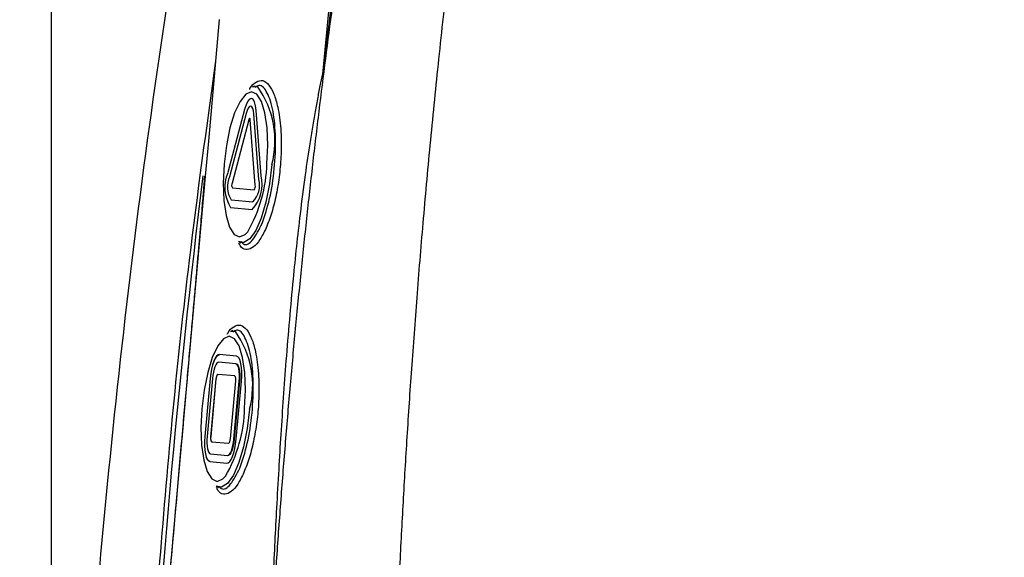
# Model space of a CAD drawing. Header units: millimetres. Extents: x 0 to 768, y 0 to 594.
# Tile 37 of 145: x 277 to 309, y 183 to 200. Entities that reach past the tile are written whole.
import ezdxf

# ---------------------------------------------------------------- set-up
doc = ezdxf.new("R2010")
doc.units = ezdxf.units.MM
doc.header["$LTSCALE"] = 2.75
doc.layers.add('DIMENSIONS', color=140, linetype='Continuous', lineweight=25)
doc.styles.add('SLDTEXTSTYLE0', font='TXT', dxfattribs={"width": 0.7})
doc.dimstyles.new('SLDDIMSTYLE2', dxfattribs={"dimtxt": 5.934521, "dimasz": 9.0805, "dimexe": 0, "dimexo": 0.0625, "dimgap": 1.48363, "dimtad": 0, "dimtih": 1, "dimtoh": 1, "dimdec": 1, "dimrnd": 1e-09, "dimzin": 12, "dimdsep": 46, "dimtxsty": 'SLDTEXTSTYLE0', "dimsah": 1, "dimcen": 0.09, "dimadec": 0, "dimazin": 3, "dimtfac": 1, "dimtdec": 1, "dimtofl": 0, "dimtmove": 0, "dimatfit": 3, "dimfxl": 0, "dimfrac": 2, "dimtolj": 1, "dimtzin": 12, "dimarcsym": 0})
doc.dimstyles.new('SLDDIMSTYLE7', dxfattribs={"dimtxt": 5.934521, "dimasz": 9.0805, "dimexe": 0, "dimexo": 0.0625, "dimgap": 1.48363, "dimtad": 0, "dimtih": 1, "dimtoh": 1, "dimdec": 1, "dimrnd": 1e-09, "dimzin": 12, "dimdsep": 46, "dimtxsty": 'SLDTEXTSTYLE0', "dimsah": 1, "dimcen": 0.09, "dimadec": 0, "dimazin": 3, "dimtfac": 1, "dimtdec": 1, "dimtmove": 0, "dimatfit": 0, "dimfxl": 0, "dimfrac": 2, "dimtolj": 1, "dimtzin": 12, "dimarcsym": 0})

# ---------------------------------------------------------------- blocks, each defined once
blk = doc.blocks.new('_D_14')
at = {"layer": 'DIMENSIONS'}
for p, q in [((278.138, 165.187), (278.138, 327.921)), ((288.217, 272.487), (288.217, 327.921)), ((240.082, 319.189), (238.089, 319.189)), ((238.089, 319.189), (238.089, 309.757)), ((257.717, 319.189), (259.71, 319.189)), ((259.71, 319.189), (259.71, 309.757)), ((278.138, 319.189), (265.759, 319.189)), ((288.217, 319.189), (305.68, 319.189)), ((238.089, 309.757), (240.082, 309.757)), ((259.71, 309.757), (257.717, 309.757))]:
    blk.add_line(p, q, dxfattribs=at)
for points in [[(278.138, 319.189), (269.058, 320.586), (269.058, 317.792)], [(288.217, 319.189), (297.298, 317.792), (297.298, 320.586)]]:
    blk.add_solid(points, dxfattribs=at)
at = {"layer": 'DIMENSIONS', "char_height": 5.8208, "attachment_point": 1, "style": 'SLDTEXTSTYLE0'}
for s, insert in [('10.1', (240.082, 328.021)), ('0.40', (240.082, 317.261))]:
    blk.add_mtext(s, dxfattribs=dict(at, insert=insert))
blk = doc.blocks.new('_D_16')
at = {"layer": 'DIMENSIONS'}
for p, q in [((278.138, 165.187), (278.138, 351.355)), ((397.639, 141.189), (397.639, 351.355)), ((278.138, 342.624), (322.541, 342.624)), ((330.583, 342.624), (328.591, 342.624)), ((328.591, 342.624), (328.591, 333.192)), ((348.218, 342.624), (350.211, 342.624)), ((350.211, 342.624), (350.211, 333.192)), ((397.639, 342.624), (356.261, 342.624)), ((328.591, 333.192), (330.583, 333.192)), ((350.211, 333.192), (348.218, 333.192))]:
    blk.add_line(p, q, dxfattribs=at)
for points in [[(278.138, 342.624), (287.219, 341.227), (287.219, 344.021)], [(397.639, 342.624), (388.558, 344.021), (388.558, 341.227)]]:
    blk.add_solid(points, dxfattribs=at)
at = {"layer": 'DIMENSIONS', "char_height": 5.8208, "attachment_point": 1, "style": 'SLDTEXTSTYLE0'}
for s, insert in [('119.5', (328.115, 351.456)), ('4.70', (330.583, 340.696))]:
    blk.add_mtext(s, dxfattribs=dict(at, insert=insert))

msp = doc.modelspace()

# ---------------------------------------------------------------- linework, layer by layer
for p, q in [((287.201, 201.216), (286.978, 198.766)), ((283.604, 200.432), (283.249, 196.474)), ((284.768, 198.27), (284.688, 198.239)), ((284.426, 197.507), (283.883, 195.448)), ((284.967, 195.349), (284.805, 197.472)), ((284.478, 197.377), (283.935, 195.317)), ((284.561, 197.168), (284.017, 195.109)), ((284.774, 195.04), (284.611, 197.164)), ((284.893, 195.23), (284.73, 197.354)), ((283.249, 196.474), (283.147, 195.335)), ((283.147, 195.335), (281.331, 175.067)), ((284.029, 194.957), (284.735, 194.893)), ((283.993, 194.559), (284.699, 194.495)), ((283.97, 194.31), (284.676, 194.246)), ((284.229, 193.204), (284.303, 193.159)), ((284.389, 193.171), (284.229, 193.204)), ((284.043, 190.303), (283.963, 190.272)), ((284.165, 189.472), (283.612, 189.523)), ((284.142, 189.224), (283.589, 189.274)), ((284.142, 189.224), (284.152, 189.223)), ((283.306, 188.747), (283.134, 186.855)), ((283.143, 186.854), (283.316, 188.746)), ((283.379, 188.741), (283.207, 186.849)), ((283.306, 188.747), (283.316, 188.746)), ((284.106, 188.825), (283.553, 188.876)), ((283.495, 188.73), (283.323, 186.838)), ((283.333, 186.837), (283.505, 188.729)), ((283.495, 188.73), (283.505, 188.729)), ((283.964, 186.78), (284.136, 188.672)), ((284.08, 186.769), (284.252, 188.661)), ((284.262, 188.66), (284.09, 186.768)), ((284.153, 186.762), (284.325, 188.655)), ((284.252, 188.661), (284.262, 188.66)), ((283.134, 186.855), (283.143, 186.854)), ((283.323, 186.838), (283.333, 186.837)), ((283.353, 186.685), (283.906, 186.634)), ((284.08, 186.769), (284.09, 186.768)), ((283.317, 186.286), (283.87, 186.236)), ((283.87, 186.236), (283.88, 186.235)), ((283.294, 186.037), (283.848, 185.987)), ((283.504, 185.237), (283.578, 185.192)), ((283.663, 185.203), (283.504, 185.237))]:
    msp.add_line(p, q)
at = {"flags": 128}
for points in [[(285.153, 195.748), (285.178, 196.334), (285.156, 196.904), (285.086, 197.393), (284.973, 197.769), (284.825, 198.005), (284.651, 198.086), (284.464, 198.005), (284.277, 197.769), (284.101, 197.393), (283.95, 196.904), (283.833, 196.334), (283.758, 195.722)], [(284.688, 198.239), (284.823, 198.251), (284.854, 198.242)], [(284.805, 197.472), (284.784, 197.63), (284.75, 197.753), (284.704, 197.833), (284.649, 197.863), (284.591, 197.843), (284.531, 197.773), (284.475, 197.658), (284.426, 197.507)], [(284.73, 197.354), (284.716, 197.459), (284.694, 197.541), (284.663, 197.594), (284.627, 197.614), (284.588, 197.601), (284.548, 197.554), (284.511, 197.478), (284.478, 197.377)], [(284.611, 197.164), (284.608, 197.185), (284.604, 197.201), (284.598, 197.212), (284.591, 197.216), (284.583, 197.213), (284.575, 197.204), (284.567, 197.188), (284.561, 197.168)], [(283.758, 195.722), (283.731, 195.11), (283.753, 194.54), (283.823, 194.051), (283.936, 193.675), (284.085, 193.439), (284.258, 193.358), (284.445, 193.439), (284.528, 193.524)], [(285.314, 195.712), (285.238, 195.079), (285.119, 194.486), (284.966, 193.97), (284.788, 193.564), (284.595, 193.292), (284.4, 193.173), (284.389, 193.171)], [(284.428, 187.781), (284.453, 188.367), (284.431, 188.937), (284.361, 189.426), (284.248, 189.802), (284.1, 190.038), (283.926, 190.119), (283.739, 190.038), (283.552, 189.802), (283.376, 189.426), (283.225, 188.937), (283.108, 188.367), (283.033, 187.755)], [(283.963, 190.272), (284.098, 190.284), (284.128, 190.275)], [(283.612, 189.523), (283.565, 189.512), (283.517, 189.47), (283.47, 189.4), (283.426, 189.304), (283.386, 189.186), (283.352, 189.051), (283.325, 188.902), (283.306, 188.747)], [(283.316, 188.746), (283.334, 188.901), (283.361, 189.05), (283.395, 189.186), (283.435, 189.304), (283.479, 189.399), (283.526, 189.469), (283.574, 189.511), (283.621, 189.522)], [(284.325, 188.655), (284.335, 188.81), (284.335, 188.961), (284.326, 189.101), (284.308, 189.224), (284.282, 189.326), (284.248, 189.404), (284.209, 189.453), (284.165, 189.472)], [(283.589, 189.274), (283.557, 189.266), (283.524, 189.238), (283.492, 189.19), (283.461, 189.124), (283.434, 189.043), (283.41, 188.949), (283.392, 188.847), (283.379, 188.741)], [(284.252, 188.661), (284.259, 188.768), (284.259, 188.872), (284.253, 188.968), (284.241, 189.053), (284.223, 189.123), (284.2, 189.176), (284.172, 189.21), (284.142, 189.224)], [(284.152, 189.223), (284.182, 189.209), (284.209, 189.175), (284.232, 189.122), (284.25, 189.052), (284.263, 188.967), (284.269, 188.871), (284.269, 188.767), (284.262, 188.66)], [(283.553, 188.876), (283.544, 188.873), (283.535, 188.866), (283.526, 188.853), (283.518, 188.835), (283.51, 188.812), (283.504, 188.787), (283.499, 188.759), (283.495, 188.73)], [(283.505, 188.729), (283.508, 188.758), (283.513, 188.786), (283.52, 188.812), (283.527, 188.834), (283.536, 188.852), (283.544, 188.865), (283.553, 188.873), (283.562, 188.875)], [(284.136, 188.672), (284.138, 188.701), (284.138, 188.729), (284.136, 188.755), (284.133, 188.779), (284.128, 188.798), (284.122, 188.812), (284.114, 188.822), (284.106, 188.825)], [(283.033, 187.755), (283.006, 187.143), (283.028, 186.573), (283.098, 186.084), (283.211, 185.708), (283.359, 185.472), (283.533, 185.391), (283.72, 185.472), (283.803, 185.557)], [(284.589, 187.745), (284.513, 187.112), (284.394, 186.519), (284.241, 186.003), (284.062, 185.597), (283.87, 185.325), (283.675, 185.206), (283.663, 185.203)], [(283.134, 186.855), (283.124, 186.699), (283.124, 186.549), (283.133, 186.409), (283.151, 186.286), (283.177, 186.183), (283.211, 186.106), (283.25, 186.057), (283.294, 186.037)], [(283.304, 186.036), (283.26, 186.056), (283.22, 186.105), (283.187, 186.182), (283.16, 186.285), (283.142, 186.408), (283.133, 186.548), (283.134, 186.698), (283.143, 186.854)], [(283.207, 186.849), (283.2, 186.741), (283.2, 186.638), (283.206, 186.542), (283.218, 186.457), (283.236, 186.387), (283.26, 186.333), (283.287, 186.3), (283.317, 186.286)], [(283.323, 186.838), (283.321, 186.809), (283.321, 186.78), (283.323, 186.754), (283.326, 186.731), (283.331, 186.712), (283.338, 186.697), (283.345, 186.688), (283.353, 186.685)], [(283.363, 186.684), (283.355, 186.687), (283.347, 186.697), (283.341, 186.711), (283.336, 186.73), (283.332, 186.753), (283.331, 186.78), (283.331, 186.808), (283.333, 186.837)], [(283.848, 185.987), (283.894, 185.998), (283.942, 186.039), (283.989, 186.109), (284.033, 186.205), (284.073, 186.323), (284.108, 186.459), (284.134, 186.607), (284.153, 186.762)], [(283.87, 186.236), (283.902, 186.244), (283.935, 186.272), (283.968, 186.32), (283.998, 186.386), (284.026, 186.467), (284.049, 186.561), (284.067, 186.662), (284.08, 186.769)], [(284.09, 186.768), (284.077, 186.662), (284.058, 186.56), (284.035, 186.466), (284.008, 186.385), (283.977, 186.319), (283.945, 186.271), (283.912, 186.243), (283.88, 186.235)], [(283.906, 186.634), (283.915, 186.636), (283.924, 186.644), (283.933, 186.657), (283.941, 186.675), (283.949, 186.697), (283.955, 186.723), (283.96, 186.751), (283.964, 186.78)]]:
    msp.add_lwpolyline(points, dxfattribs=at)
for centre, radius, start, end in [((282.392, 196.487), 3.023, 345.1452, 35.4867), ((280.479, 195.862), 4.675, 329.9903, 358.6047), ((285.004, 194.961), 1.222, 156.5488, 212.2137), ((284.682, 194.993), 0.815, 156.5488, 212.2137), ((283.777, 195.073), 1.222, 317.3863, 13.0512), ((284.099, 195.046), 0.815, 317.3863, 13.0512), ((284.167, 195.044), 0.163, 156.5488, 212.2137), ((284.615, 195.003), 0.163, 317.3863, 13.0512), ((281.667, 188.52), 3.023, 345.1452, 35.4867), ((279.754, 187.895), 4.675, 329.9903, 358.6047)]:
    msp.add_arc(centre, radius, start, end)
for points, knots in [([(288.792, 210.595), (288.701, 210.07), (288.517, 209.016), (288.253, 207.423), (287.996, 205.81), (287.748, 204.177), (287.508, 202.525), (287.276, 200.851), (287.053, 199.157), (286.839, 197.441), (286.634, 195.704), (286.438, 193.944), (286.251, 192.162), (286.074, 190.356), (285.906, 188.527), (285.749, 186.674), (285.601, 184.796), (285.463, 182.893), (285.335, 180.964), (285.218, 179.008), (285.11, 177.026), (285.013, 175.016), (284.927, 172.977), (284.851, 170.91), (284.809, 169.521), (284.788, 168.822)], [0, 0, 0, 0, 0.0380249, 0.0764703, 0.1153446, 0.1546566, 0.1944156, 0.2346314, 0.2753141, 0.3164746, 0.3581238, 0.4002736, 0.4429361, 0.486124, 0.5298504, 0.574129, 0.618974, 0.6644001, 0.7104225, 0.757057, 0.8043199, 0.8522281, 0.9007987, 0.9500499, 1, 1, 1, 1]), ([(289.099, 161.695), (289.093, 162.389), (289.081, 163.777), (289.078, 165.861), (289.084, 167.947), (289.103, 170.035), (289.134, 172.125), (289.177, 174.217), (289.233, 176.313), (289.302, 178.411), (289.384, 180.513), (289.481, 182.618), (289.591, 184.727), (289.719, 186.872), (289.866, 189.089), (290.039, 191.411), (290.238, 193.84), (290.468, 196.375), (290.732, 199.015), (291.032, 201.762), (291.372, 204.613), (291.754, 207.57), (292.041, 209.574), (292.187, 210.595)], [0, 0, 0, 0, 0.042438, 0.084912, 0.127425, 0.169984, 0.212592, 0.255256, 0.297982, 0.340777, 0.383648, 0.426603, 0.46965, 0.512798, 0.558044, 0.605514, 0.655199, 0.707096, 0.761203, 0.81753, 0.876088, 0.936902, 1, 1, 1, 1]), ([(287.287, 201.208), (287.237, 200.822), (287.132, 200.008), (287.031, 199.194), (286.978, 198.766)], [0, 0, 0, 0, 0.474328, 1, 1, 1, 1]), ([(283.484, 199.09), (283.184, 196.928), (282.435, 191.513), (281.61, 182.797), (281.198, 176.241), (280.992, 172.962)], [0, 0, 0, 0, 0.2493924, 0.6246196, 1, 1, 1, 1]), ([(286.978, 198.766), (286.951, 198.637), (286.895, 198.369), (286.813, 197.946), (286.728, 197.487), (286.641, 196.987), (286.526, 196.281), (286.385, 195.317), (286.195, 193.825), (285.979, 191.804), (285.774, 189.405), (285.63, 187.338), (285.532, 185.74), (285.447, 184.213), (285.347, 182.199), (285.282, 180.607), (285.247, 179.742)], [0, 0, 0, 0, 0.021449, 0.044526, 0.069409, 0.096303, 0.125442, 0.182656, 0.249716, 0.360697, 0.499462, 0.624623, 0.683923, 0.749706, 0.863942, 1, 1, 1, 1]), ([(284.583, 198.153), (284.589, 198.165), (284.657, 198.297), (284.806, 198.418), (285.018, 198.483), (285.218, 198.331), (285.386, 198.031), (285.524, 197.557), (285.619, 196.895), (285.626, 196.117), (285.569, 195.381), (285.463, 194.73), (285.317, 194.127), (285.191, 193.808), (285.129, 193.649)], [0, 0, 0, 0, 0.008408, 0.092196, 0.185412, 0.278319, 0.362401, 0.44658, 0.555168, 0.663626, 0.747834, 0.831595, 0.915953, 1, 1, 1, 1]), ([(284.996, 193.792), (285.083, 194.048), (285.258, 194.56), (285.412, 195.58), (285.453, 196.597), (285.37, 197.49), (285.175, 198.086), (284.956, 198.345), (284.809, 198.25), (284.766, 198.222)], [0, 0, 0, 0, 0.155761, 0.311523, 0.467284, 0.623046, 0.778807, 0.934568, 1, 1, 1, 1]), ([(283.117, 195.338), (283.117, 195.327), (283.117, 195.287), (283.11, 195.199), (283.1, 195.054), (283.083, 194.853), (283.062, 194.595), (283.036, 194.282), (283.005, 193.912), (282.968, 193.485), (282.927, 193.003), (282.88, 192.464), (282.829, 191.869), (282.772, 191.217), (282.71, 190.51), (282.642, 189.746), (282.57, 188.925), (282.493, 188.049), (282.41, 187.116), (282.322, 186.127), (282.23, 185.081), (282.132, 183.98), (282.029, 182.821), (281.92, 181.607), (281.807, 180.337), (281.688, 179.01), (281.565, 177.626), (281.436, 176.187), (281.349, 175.208), (281.304, 174.71)], [0, 0, 0, 0, 0.001556, 0.005839, 0.012851, 0.022592, 0.035062, 0.050262, 0.068192, 0.088851, 0.11224, 0.138358, 0.167206, 0.198783, 0.233091, 0.270127, 0.309894, 0.35239, 0.397615, 0.44557, 0.496255, 0.54967, 0.605814, 0.664687, 0.726291, 0.790624, 0.857686, 0.927478, 1, 1, 1, 1]), ([(285.129, 193.649), (285.062, 193.512), (284.929, 193.239), (284.715, 193.004), (284.51, 192.921), (284.343, 192.958), (284.267, 193.103), (284.24, 193.155)], [0, 0, 0, 0, 0.219046, 0.439698, 0.658668, 0.878468, 1, 1, 1, 1]), ([(284.309, 193.201), (284.336, 193.172), (284.451, 193.048), (284.704, 193.213), (284.898, 193.599), (284.996, 193.792)], [0, 0, 0, 0, 0.134449, 0.567224, 1, 1, 1, 1]), ([(283.858, 190.186), (283.864, 190.198), (283.932, 190.33), (284.081, 190.451), (284.293, 190.516), (284.493, 190.364), (284.661, 190.063), (284.799, 189.59), (284.894, 188.928), (284.901, 188.15), (284.844, 187.414), (284.738, 186.763), (284.592, 186.16), (284.466, 185.841), (284.404, 185.682)], [0, 0, 0, 0, 0.008408, 0.092196, 0.185412, 0.278319, 0.362401, 0.44658, 0.555168, 0.663626, 0.747834, 0.831595, 0.915953, 1, 1, 1, 1]), ([(284.27, 185.825), (284.358, 186.081), (284.532, 186.593), (284.687, 187.613), (284.728, 188.63), (284.644, 189.523), (284.45, 190.119), (284.231, 190.377), (284.084, 190.283), (284.041, 190.255)], [0, 0, 0, 0, 0.155761, 0.311523, 0.467284, 0.623046, 0.778807, 0.934568, 1, 1, 1, 1]), ([(284.404, 185.682), (284.337, 185.545), (284.204, 185.272), (283.99, 185.037), (283.785, 184.953), (283.618, 184.991), (283.542, 185.136), (283.514, 185.188)], [0, 0, 0, 0, 0.219046, 0.439698, 0.658668, 0.878468, 1, 1, 1, 1]), ([(283.584, 185.234), (283.611, 185.205), (283.725, 185.081), (283.979, 185.246), (284.173, 185.632), (284.27, 185.825)], [0, 0, 0, 0, 0.134449, 0.567224, 1, 1, 1, 1])]:
    msp.add_open_spline(points, degree=3, knots=knots)
for points in [[(282.098, 202.243), (280.625, 192.863), (279.637, 183.299), (278.99, 173.34)], [(281.23, 174.714), (281.654, 181.758), (282.255, 188.611), (283.08, 195.349)]]:
    msp.add_open_spline(points, degree=3)

# ---------------------------------------------------------------- dimensions: what is measured, and where the dimension line sits
at = {"layer": 'DIMENSIONS'}
for base, p2, dimstyle, picture, middle in [((397.639, 342.624), (397.639, 137.696), 'SLDDIMSTYLE2', '_D_16', (339.401, 342.624)), ((288.217, 319.189), (288.217, 268.995), 'SLDDIMSTYLE7', '_D_14', (248.9, 319.189))]:
    dim = msp.add_linear_dim(base=base, p1=(278.138, 161.695), p2=p2, dimstyle=dimstyle, dxfattribs=at)
    dim.commit()
    dim.dimension.update_dxf_attribs({"geometry": picture, "text_midpoint": middle, "dimtype": 160})

doc.saveas('drawing.dxf')
